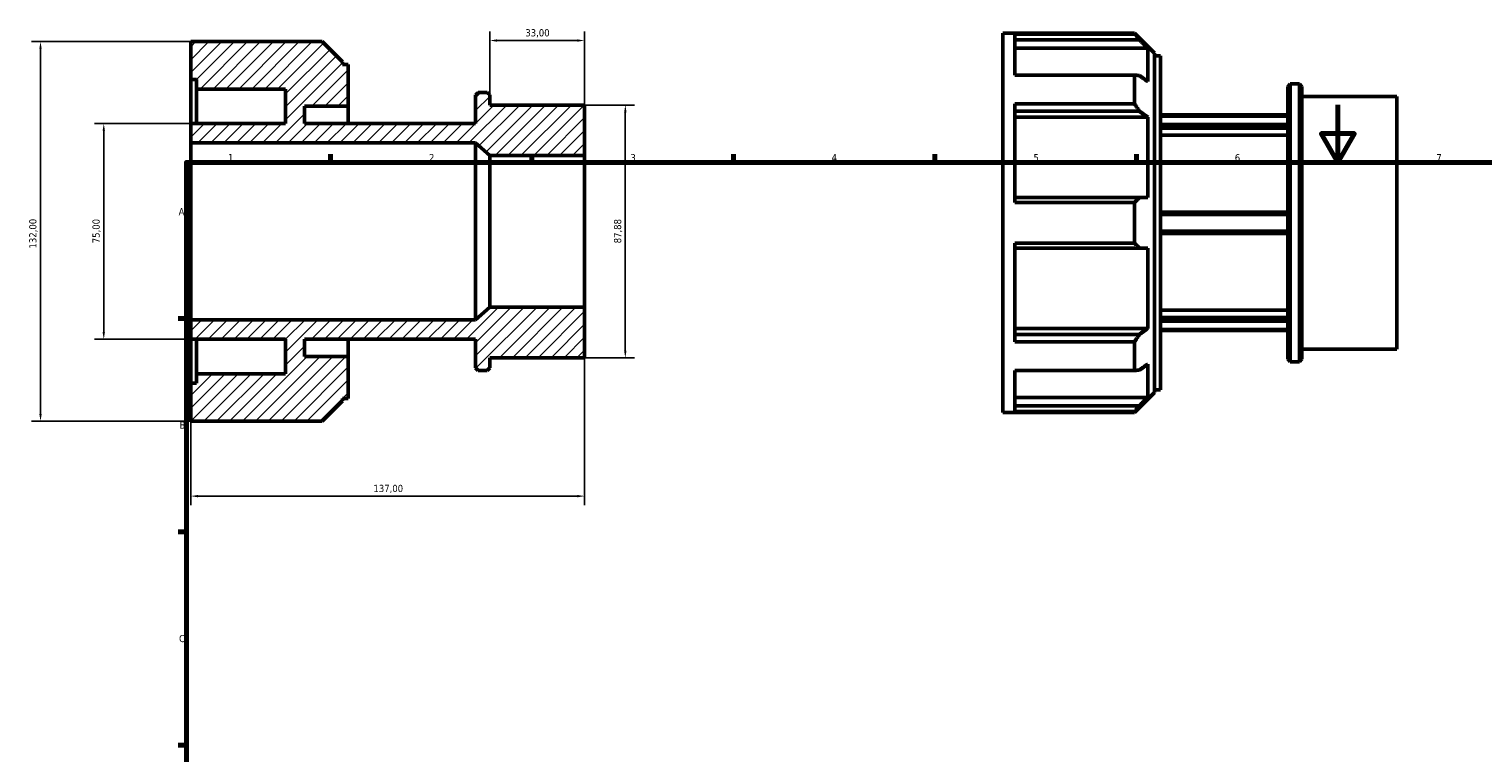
# Model space of a CAD drawing. Header units: millimetres. Extents: x -35 to 904, y -23 to 625.
# Tile 2 of 3: x -35 to 471, y 369 to 620. Entities that reach past the tile are written whole.
import ezdxf

# ---------------------------------------------------------------- set-up
doc = ezdxf.new("R2010")
doc.units = ezdxf.units.MM
for name, color, linetype, lineweight in [('Border (ISO)', 7, 'Continuous', 70), ('Dimension (ISO)', 7, 'Continuous', 25), ('Hatch (ISO)', 7, 'Continuous', 18), ('Visible (ISO)', 7, 'Continuous', 50)]:
    doc.layers.add(name, color=color, linetype=linetype, lineweight=lineweight)
doc.styles.add('Note Text (ISO)', font='tahoma.ttf')
doc.dimstyles.new('Default (ISO)', dxfattribs={"dimtxt": 2.5, "dimasz": 2.5, "dimexe": 3.175, "dimexo": 0, "dimgap": 0.762, "dimtad": 1, "dimrnd": 1e-08, "dimzin": 0, "dimtxsty": 'Note Text (ISO)', "dimcen": 0.09, "dimdle": 10, "dimclrd": 256, "dimclre": 256, "dimclrt": 256, "dimazin": 0, "dimtfac": 1.40208, "dimtmove": 0, "dimatfit": 3, "dimfxl": 1, "dimtolj": 1, "dimtzin": 0, "dimlwd": -1, "dimlwe": -1, "dimarcsym": 0})

# ---------------------------------------------------------------- blocks, each defined once
blk = doc.blocks.new('Borders Default Border')
at = {"layer": 'Border (ISO)'}
for p, q in [((70.08, 574), (70.08, 576.9)), ((140.17, 574), (140.17, 576.9)), ((210.25, 574), (210.25, 576.9)), ((280.33, 574), (280.33, 576.9)), ((350.42, 574), (350.42, 576.9)), ((20, 519.75), (17.1, 519.75)), ((20, 445.5), (17.1, 445.5)), ((20, 371.25), (17.1, 371.25))]:
    blk.add_line(p, q, dxfattribs=at)
at = {"layer": 'Border (ISO)', "flags": 128}
for points in [[(420.5, 594), (420.5, 574), (414.73, 584), (426.27, 584), (420.5, 574)], [(20, 20), (20, 574), (821, 574), (821, 20), (20, 20)]]:
    blk.add_lwpolyline(points, dxfattribs=at)
at = {"layer": 'Border (ISO)', "color": 232, "true_color": 0xca0064, "char_height": 2.5, "attachment_point": 7, "style": 'Note Text (ISO)'}
for s, insert in [('1', (34.48, 574.4)), ('2', (104.37, 574.4)), ('3', (174.43, 574.35)), ('4', (244.42, 574.4)), ('5', (314.64, 574.35)), ('6', (384.66, 574.35)), ('7', (454.77, 574.4)), ('A', (17.29, 555.62)), ('B', (17.59, 481.38)), ('C', (17.43, 407.08))]:
    blk.add_mtext(s, dxfattribs=dict(at, insert=insert))
blk = doc.blocks.new('*D7')
at = {"layer": 'Defpoints', "color": 0, "transparency": 16777216}
for p in [(125.5, 616.38), (125.5, 597.46), (158.5, 576.37)]:
    blk.add_point(p, dxfattribs=at)
at = {"layer": 'Dimension (ISO)', "transparency": 16777216}
for p, q in [((125.5, 597.46), (125.5, 619.56)), ((158.5, 576.37), (158.5, 619.56)), ((156, 616.38), (128, 616.38))]:
    blk.add_line(p, q, dxfattribs=at)
for points in [[(128, 616.8), (128, 615.97), (125.5, 616.38)], [(156, 616.8), (156, 615.97), (158.5, 616.38)]]:
    blk.add_solid(points, dxfattribs=at)
at = {"layer": 'Dimension (ISO)', "color": 232, "true_color": 0xca0064, "transparency": 16777216, "insert": (137.88, 620.32), "char_height": 2.5, "attachment_point": 1, "style": 'Note Text (ISO)'}
blk.add_mtext('\\A1;33,00', dxfattribs=at)
blk = doc.blocks.new('*D8')
at = {"layer": 'Defpoints', "color": 0, "transparency": 16777216}
for p in [(158.5, 593.94), (158.5, 506.06), (172.66, 506.06)]:
    blk.add_point(p, dxfattribs=at)
at = {"layer": 'Dimension (ISO)', "transparency": 16777216}
for p, q in [((158.5, 593.94), (175.84, 593.94)), ((172.66, 591.44), (172.66, 508.56)), ((158.5, 506.06), (175.84, 506.06))]:
    blk.add_line(p, q, dxfattribs=at)
for points in [[(172.24, 591.44), (173.08, 591.44), (172.66, 593.94)], [(172.24, 508.56), (173.08, 508.56), (172.66, 506.06)]]:
    blk.add_solid(points, dxfattribs=at)
at = {"layer": 'Dimension (ISO)', "color": 232, "true_color": 0xca0064, "transparency": 16777216, "insert": (168.72, 545.85), "char_height": 2.5, "attachment_point": 1, "rotation": 90, "style": 'Note Text (ISO)'}
blk.add_mtext('\\A1;87,88', dxfattribs=at)
blk = doc.blocks.new('*D9')
at = {"layer": 'Defpoints', "color": 0, "transparency": 16777216}
for p in [(21.5, 587.5), (-8.75, 512.5), (21.5, 512.5)]:
    blk.add_point(p, dxfattribs=at)
at = {"layer": 'Dimension (ISO)', "transparency": 16777216}
for p, q in [((21.5, 587.5), (-11.93, 587.5)), ((-8.75, 585), (-8.75, 515)), ((21.5, 512.5), (-11.93, 512.5))]:
    blk.add_line(p, q, dxfattribs=at)
for points in [[(-9.17, 585), (-8.34, 585), (-8.75, 587.5)], [(-9.17, 515), (-8.34, 515), (-8.75, 512.5)]]:
    blk.add_solid(points, dxfattribs=at)
at = {"layer": 'Dimension (ISO)', "color": 232, "true_color": 0xca0064, "transparency": 16777216, "insert": (-12.69, 545.88), "char_height": 2.5, "attachment_point": 1, "rotation": 90, "style": 'Note Text (ISO)'}
blk.add_mtext('\\A1;75,00', dxfattribs=at)
blk = doc.blocks.new('*D10')
at = {"layer": 'Defpoints', "color": 0, "transparency": 16777216}
for p in [(21.5, 616), (-30.76, 484), (21.5, 484)]:
    blk.add_point(p, dxfattribs=at)
at = {"layer": 'Dimension (ISO)', "transparency": 16777216}
for p, q in [((21.5, 616), (-33.93, 616)), ((-30.76, 613.5), (-30.76, 486.5)), ((21.5, 484), (-33.93, 484))]:
    blk.add_line(p, q, dxfattribs=at)
for points in [[(-31.17, 613.5), (-30.34, 613.5), (-30.76, 616)], [(-31.17, 486.5), (-30.34, 486.5), (-30.76, 484)]]:
    blk.add_solid(points, dxfattribs=at)
at = {"layer": 'Dimension (ISO)', "color": 232, "true_color": 0xca0064, "transparency": 16777216, "insert": (-34.69, 544.05), "char_height": 2.5, "attachment_point": 1, "rotation": 90, "style": 'Note Text (ISO)'}
blk.add_mtext('\\A1;132,00', dxfattribs=at)
blk = doc.blocks.new('*D12')
at = {"layer": 'Defpoints', "color": 0, "transparency": 16777216}
for p in [(158.5, 523.63), (21.5, 519.24), (21.5, 457.92)]:
    blk.add_point(p, dxfattribs=at)
at = {"layer": 'Dimension (ISO)', "transparency": 16777216}
for p, q in [((158.5, 523.63), (158.5, 454.74)), ((21.5, 519.24), (21.5, 454.74)), ((156, 457.92), (24, 457.92))]:
    blk.add_line(p, q, dxfattribs=at)
for points in [[(24, 458.33), (24, 457.5), (21.5, 457.92)], [(156, 458.33), (156, 457.5), (158.5, 457.92)]]:
    blk.add_solid(points, dxfattribs=at)
at = {"layer": 'Dimension (ISO)', "color": 232, "true_color": 0xca0064, "transparency": 16777216, "insert": (85.05, 461.85), "char_height": 2.5, "attachment_point": 1, "style": 'Note Text (ISO)'}
blk.add_mtext('\\A1;137,00', dxfattribs=at)

msp = doc.modelspace()

# ---------------------------------------------------------------- hatches: boundary and pattern name
at = {"layer": 'Hatch (ISO)'}
h = msp.add_hatch(dxfattribs=at)
h.set_pattern_fill('ANSI31', color=256, scale=25.4, style=0)
h.set_pattern_definition([(45, (0, 0), (-2.245064, 2.245064), [])])
h.paths.add_polyline_path([(125.5, 576.365), (158.5, 576.365), (158.5, 593.942), (125.5, 593.942), (125.5, 597.457), (124.621, 598.336), (121.429, 598.336), (120.55, 597.457), (120.55, 587.5), (61.1, 587.5), (61.1, 593.5), (76.3, 593.5), (76.3, 608.08), (74.245, 608.08), (74.245, 608.969), (67.214, 616), (21.5, 616), (21.5, 602.8), (23.555, 602.8), (23.555, 599.5), (54.5, 599.5), (54.5, 587.5), (21.5, 587.5), (21.5, 580.759), (120.55, 580.759)])
h.paths.add_polyline_path([(158.5, 523.635), (125.5, 523.635), (120.55, 519.241), (21.5, 519.241), (21.5, 512.5), (54.5, 512.5), (54.5, 500.5), (23.555, 500.5), (23.555, 497.2), (21.5, 497.2), (21.5, 484), (67.214, 484), (74.245, 491.031), (74.245, 491.92), (76.3, 491.92), (76.3, 506.5), (61.1, 506.5), (61.1, 512.5), (120.55, 512.5), (120.55, 502.543), (121.429, 501.664), (124.621, 501.664), (125.5, 502.543), (125.5, 506.058), (158.5, 506.058)])

# ---------------------------------------------------------------- linework, layer by layer
at = {"layer": 'Visible (ISO)'}
for p, q in [((304.031, 486.982), (304.031, 618.982)), ((304.031, 618.982), (349.745, 618.982)), ((349.745, 618.605), (308.141, 618.605)), ((308.141, 604.365), (308.141, 618.605)), ((349.745, 618.605), (349.745, 618.982)), ((356.776, 611.952), (349.745, 618.982)), ((67.214, 616), (21.5, 616)), ((21.5, 616), (21.5, 602.8)), ((74.245, 608.969), (67.214, 616)), ((308.141, 616.637), (351.487, 616.637)), ((354.365, 613.73), (308.141, 613.73)), ((354.365, 602.152), (354.365, 613.73)), ((356.776, 611.952), (356.776, 494.013)), ((74.245, 608.08), (74.245, 608.969)), ((76.3, 608.08), (74.245, 608.08)), ((76.3, 593.5), (76.3, 608.08)), ((356.776, 611.062), (358.831, 611.062)), ((358.831, 494.902), (358.831, 611.062)), ((21.5, 602.8), (23.555, 602.8)), ((21.5, 587.5), (21.5, 602.8)), ((23.555, 602.8), (23.555, 599.5)), ((308.141, 604.365), (349.745, 604.365)), ((349.745, 594.404), (349.745, 604.365)), ((23.555, 599.5), (54.5, 599.5)), ((23.555, 587.5), (23.555, 599.5)), ((54.5, 599.5), (54.5, 587.5)), ((121.429, 598.336), (120.55, 597.457)), ((120.55, 597.457), (120.55, 587.5)), ((124.621, 598.336), (121.429, 598.336)), ((125.5, 597.457), (124.621, 598.336)), ((125.5, 593.942), (125.5, 597.457)), ((403.081, 600.44), (403.96, 601.319)), ((403.081, 505.525), (403.081, 600.44)), ((403.96, 601.319), (403.96, 504.646)), ((403.96, 601.319), (407.152, 601.319)), ((407.152, 504.646), (407.152, 601.319)), ((408.031, 600.44), (407.152, 601.319)), ((408.031, 600.44), (408.031, 505.525)), ((408.031, 596.924), (441.031, 596.924)), ((441.031, 509.04), (441.031, 596.924)), ((61.1, 587.5), (61.1, 593.5)), ((61.1, 593.5), (76.3, 593.5)), ((76.3, 587.5), (76.3, 593.5)), ((158.5, 593.942), (125.5, 593.942)), ((158.5, 576.365), (158.5, 593.942)), ((349.745, 594.404), (308.141, 594.404)), ((308.141, 560.026), (308.141, 594.404)), ((308.141, 591.779), (351.487, 591.779)), ((54.5, 587.5), (21.5, 587.5)), ((21.5, 587.5), (21.5, 580.759)), ((120.55, 587.5), (61.1, 587.5)), ((354.365, 589.723), (308.141, 589.723)), ((354.365, 561.771), (354.365, 589.723)), ((358.831, 590.482), (403.081, 590.482)), ((358.831, 590.056), (403.081, 590.056)), ((403.081, 587.182), (358.831, 587.182)), ((358.831, 585.922), (403.081, 585.922)), ((403.081, 583.42), (358.831, 583.42)), ((21.5, 580.759), (120.55, 580.759)), ((21.5, 519.241), (21.5, 580.759)), ((120.55, 580.759), (125.5, 576.365)), ((120.55, 519.241), (120.55, 580.759)), ((125.5, 576.365), (158.5, 576.365)), ((125.5, 523.635), (125.5, 576.365)), ((158.5, 523.635), (158.5, 576.365)), ((351.487, 561.771), (308.141, 561.771)), ((308.141, 560.026), (349.745, 560.026)), ((349.745, 545.939), (349.745, 560.026)), ((403.081, 556.732), (358.831, 556.732)), ((358.831, 555.856), (403.081, 555.856)), ((403.081, 550.108), (358.831, 550.108)), ((358.831, 549.232), (403.081, 549.232)), ((349.745, 545.939), (308.141, 545.939)), ((308.141, 511.56), (308.141, 545.939)), ((308.141, 544.194), (351.487, 544.194)), ((354.365, 516.242), (354.365, 544.194)), ((125.5, 523.635), (120.55, 519.241)), ((158.5, 523.635), (125.5, 523.635)), ((158.5, 506.058), (158.5, 523.635)), ((358.831, 522.544), (403.081, 522.544)), ((120.55, 519.241), (21.5, 519.241)), ((21.5, 519.241), (21.5, 512.5)), ((308.141, 516.242), (354.365, 516.242)), ((403.081, 520.043), (358.831, 520.043)), ((358.831, 518.783), (403.081, 518.783)), ((403.081, 515.909), (358.831, 515.909)), ((21.5, 512.5), (54.5, 512.5)), ((21.5, 497.2), (21.5, 512.5)), ((23.555, 500.5), (23.555, 512.5)), ((54.5, 512.5), (54.5, 500.5)), ((61.1, 506.5), (61.1, 512.5)), ((61.1, 512.5), (120.55, 512.5)), ((76.3, 506.5), (76.3, 512.5)), ((120.55, 512.5), (120.55, 502.543)), ((351.487, 514.186), (308.141, 514.186)), ((308.141, 511.56), (349.745, 511.56)), ((349.745, 501.599), (349.745, 511.56)), ((358.831, 515.482), (403.081, 515.482)), ((76.3, 506.5), (61.1, 506.5)), ((76.3, 491.92), (76.3, 506.5)), ((125.5, 502.543), (125.5, 506.058)), ((125.5, 506.058), (158.5, 506.058)), ((408.031, 509.04), (441.031, 509.04)), ((120.55, 502.543), (121.429, 501.664)), ((121.429, 501.664), (124.621, 501.664)), ((124.621, 501.664), (125.5, 502.543)), ((349.745, 501.599), (308.141, 501.599)), ((308.141, 487.359), (308.141, 501.599)), ((354.365, 492.235), (354.365, 503.813)), ((403.081, 505.525), (403.96, 504.646)), ((403.96, 504.646), (407.152, 504.646)), ((408.031, 505.525), (407.152, 504.646)), ((23.555, 497.2), (21.5, 497.2)), ((21.5, 497.2), (21.5, 484)), ((54.5, 500.5), (23.555, 500.5)), ((23.555, 500.5), (23.555, 497.2)), ((67.214, 484), (74.245, 491.031)), ((74.245, 491.031), (74.245, 491.92)), ((74.245, 491.92), (76.3, 491.92)), ((308.141, 492.235), (354.365, 492.235)), ((356.776, 494.013), (349.745, 486.982)), ((356.776, 494.902), (358.831, 494.902)), ((304.031, 486.982), (349.745, 486.982)), ((351.487, 489.328), (308.141, 489.328)), ((308.141, 487.359), (349.745, 487.359)), ((349.745, 486.982), (349.745, 487.359)), ((21.5, 484), (67.214, 484))]:
    msp.add_line(p, q, dxfattribs=at)
for points, weights in [([(351.487, 616.637), (350.643, 617.608), (349.745, 618.605)], [1.00142891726, 1.00091833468, 1]), ([(351.487, 616.637), (352.96, 615.15), (354.365, 613.73)], [1.01124995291, 1.00874013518, 1.00569784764]), ([(349.745, 604.365), (350.643, 604.285), (351.487, 604.207)], [1, 1.00091833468, 1.00142891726]), ([(354.365, 602.152), (352.96, 603.156), (351.487, 604.207)], [1.00569784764, 1.00874013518, 1.01124995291]), ([(351.487, 591.779), (350.643, 593.074), (349.745, 594.404)], [1.00142891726, 1.00091833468, 1]), ([(351.487, 591.779), (352.96, 590.727), (354.365, 589.723)], [1.01124995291, 1.00874013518, 1.00569784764]), ([(349.745, 560.026), (350.643, 560.91), (351.487, 561.771)], [1, 1.00091833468, 1.00142891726]), ([(354.365, 561.771), (352.96, 561.771), (351.487, 561.771)], [1.00569784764, 1.00874013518, 1.01124995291]), ([(351.487, 544.194), (350.643, 545.055), (349.745, 545.939)], [1.00142891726, 1.00091833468, 1]), ([(351.487, 544.194), (352.96, 544.194), (354.365, 544.194)], [1.01124995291, 1.00874013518, 1.00569784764]), ([(354.365, 516.242), (352.96, 515.237), (351.487, 514.186)], [1.00569784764, 1.00874013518, 1.01124995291]), ([(349.745, 511.56), (350.643, 512.891), (351.487, 514.186)], [1, 1.00091833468, 1.00142891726]), ([(351.487, 501.757), (350.643, 501.679), (349.745, 501.599)], [1.00142891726, 1.00091833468, 1]), ([(351.487, 501.757), (352.96, 502.809), (354.365, 503.813)], [1.01124995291, 1.00874013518, 1.00569784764]), ([(354.365, 492.235), (352.96, 490.815), (351.487, 489.328)], [1.00569784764, 1.00874013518, 1.01124995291]), ([(349.745, 487.359), (350.643, 488.357), (351.487, 489.328)], [1, 1.00091833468, 1.00142891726])]:
    msp.add_rational_spline(points, weights, degree=2, dxfattribs=at)

# ---------------------------------------------------------------- block references
msp.add_blockref('Borders Default Border', (0, 0))

# ---------------------------------------------------------------- dimensions: what is measured, and where the dimension line sits
at = {"layer": 'Dimension (ISO)'}
for base, p1, p2, angle, picture, middle in [((125.5, 616.382), (158.5, 576.365), (125.5, 597.457), 180, '*D7', (142, 616.382)), ((-30.756, 484), (21.5, 616), (21.5, 484), 90, '*D10', (-30.756, 549)), ((172.661, 506.058), (158.5, 593.942), (158.5, 506.058), 90, '*D8', (172.661, 550)), ((-8.755, 512.5), (21.5, 587.5), (21.5, 512.5), 90, '*D9', (-8.755, 550)), ((21.5, 457.918), (158.5, 523.635), (21.5, 519.241), 180, '*D12', (90, 457.918))]:
    dim = msp.add_linear_dim(base=base, p1=p1, p2=p2, angle=angle, dimstyle='Default (ISO)', override={"dimdec": 2, "dimtp": 0, "dimtm": 0, "dimtdec": 2, "dimtofl": 0, "dimatfit": 1}, dxfattribs=at)
    dim.commit()
    dim.dimension.update_dxf_attribs({"geometry": picture, "text_midpoint": middle, "dimtype": 160})

doc.saveas('drawing.dxf')
